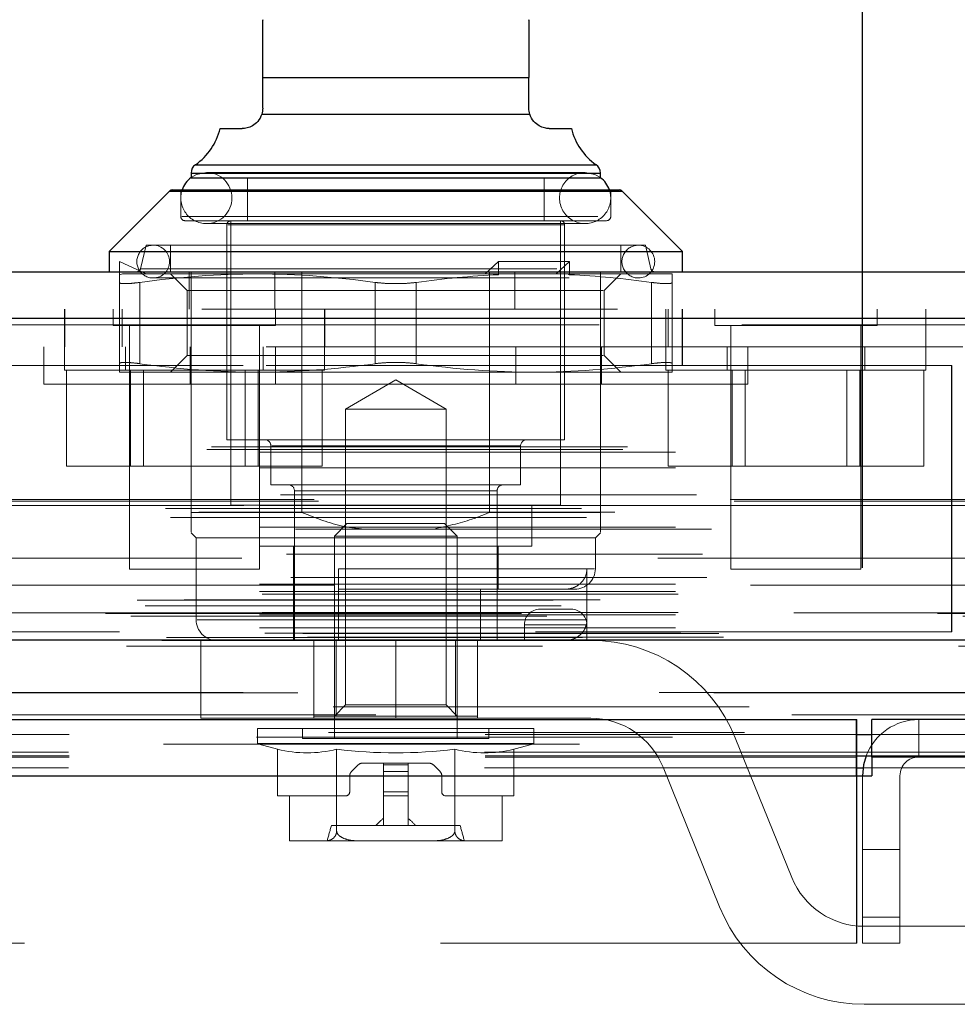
# Model space of a CAD drawing. Header units: inches. Extents: x 0.2 to 10.8, y 0.2 to 8.2.
# Tile 13 of 58: x 4.965 to 5.19, y 2.279 to 2.516. Entities that reach past the tile are written whole.
import ezdxf

# ---------------------------------------------------------------- set-up
doc = ezdxf.new("R2010")
doc.units = ezdxf.units.IN
doc.header["$MEASUREMENT"] = 0
doc.linetypes.add('HIDDEN', pattern=[0.07500000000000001, 0.05, -0.025])
doc.layers.add('DIMENSIONS', color=140, linetype='Continuous')
doc.styles.add('SLDTEXTSTYLE0', font='TXT', dxfattribs={"width": 0.7})
doc.dimstyles.new('SLDDIMSTYLE0', dxfattribs={"dimtxt": 0.0849609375, "dimasz": 0.13, "dimexe": 0, "dimexo": 0.0625, "dimgap": 0.021240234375, "dimtad": 0, "dimtih": 1, "dimtoh": 1, "dimlfac": 8, "dimrnd": 1e-09, "dimzin": 12, "dimdsep": 46, "dimtxsty": 'SLDTEXTSTYLE0', "dimsah": 1, "dimcen": 0.09, "dimadec": 0, "dimazin": 3, "dimtfac": 1, "dimtofl": 0, "dimtmove": 0, "dimatfit": 3, "dimfxl": 0, "dimfrac": 2, "dimtolj": 1, "dimtzin": 12, "dimarcsym": 0})

# ---------------------------------------------------------------- blocks, each defined once
blk = doc.blocks.new('_D_25')
at = {"layer": 'DIMENSIONS'}
for p, q in [((3.475114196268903, 2.383813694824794), (3.475114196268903, 2.870682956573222)), ((5.167364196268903, 2.383813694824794), (5.167364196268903, 2.870682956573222)), ((4.153042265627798, 2.825158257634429), (4.124512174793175, 2.825158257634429)), ((4.124512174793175, 2.825158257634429), (4.124512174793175, 2.690127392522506)), ((4.476190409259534, 2.825158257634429), (4.504720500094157, 2.825158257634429)), ((4.504720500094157, 2.825158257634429), (4.504720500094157, 2.690127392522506)), ((3.475114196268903, 2.745682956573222), (3.809631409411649, 2.745682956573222)), ((5.167364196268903, 2.745682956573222), (4.819601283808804, 2.745682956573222)), ((4.124512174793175, 2.690127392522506), (4.153042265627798, 2.690127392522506)), ((4.504720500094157, 2.690127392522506), (4.476190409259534, 2.690127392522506))]:
    blk.add_line(p, q, dxfattribs=at)
for points in [[(3.475114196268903, 2.745682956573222), (3.605114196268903, 2.725682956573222), (3.605114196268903, 2.765682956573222)], [(5.167364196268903, 2.745682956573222), (5.037364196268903, 2.765682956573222), (5.037364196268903, 2.725682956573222)]]:
    blk.add_solid(points, dxfattribs=at)
at = {"layer": 'DIMENSIONS', "char_height": 0.08333333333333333, "attachment_point": 1, "style": 'SLDTEXTSTYLE0'}
for s, insert in [('13.54', (4.153042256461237, 2.951600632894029)), ('343.9', (4.153042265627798, 2.79754970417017)), ('INSIDE OPENING', (3.828659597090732, 2.643498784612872))]:
    blk.add_mtext(s, dxfattribs=dict(at, insert=insert))

msp = doc.modelspace()

# ---------------------------------------------------------------- linework, layer by layer
at = {"color": 7, "linetype": 'Continuous', "lineweight": 25}
for p, q in [((5.023153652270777, 2.50170739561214), (5.087130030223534, 2.50170739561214)), ((5.023153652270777, 2.49432550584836), (5.023153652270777, 2.50170739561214)), ((5.087130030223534, 2.49432550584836), (5.087130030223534, 2.50170739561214)), ((5.022923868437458, 2.492839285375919), (5.087359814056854, 2.492839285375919)), ((5.012905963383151, 2.489404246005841), (5.018232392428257, 2.489404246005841)), ((5.092051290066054, 2.48940424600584), (5.09737771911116, 2.48940424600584)), ((5.006983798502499, 2.480723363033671), (5.055141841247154, 2.480723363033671)), ((5.055141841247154, 2.480723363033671), (5.103299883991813, 2.480723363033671)), ((5.005929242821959, 2.478704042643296), (5.005929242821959, 2.477637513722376)), ((5.005929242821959, 2.478704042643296), (5.055141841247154, 2.478704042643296)), ((5.055141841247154, 2.478704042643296), (5.104354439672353, 2.478704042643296)), ((5.104354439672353, 2.477637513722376), (5.104354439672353, 2.478704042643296)), ((5.005929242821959, 2.477593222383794), (5.055141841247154, 2.477593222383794)), ((5.055141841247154, 2.477593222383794), (5.104354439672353, 2.477593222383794)), ((5.000719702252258, 2.474352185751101), (4.98624420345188, 2.459876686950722)), ((5.000719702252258, 2.474352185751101), (5.055141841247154, 2.474352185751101)), ((5.001415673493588, 2.474640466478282), (5.055141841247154, 2.474640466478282)), ((5.055141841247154, 2.474640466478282), (5.108868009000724, 2.474640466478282)), ((5.055141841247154, 2.474352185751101), (5.109563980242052, 2.474352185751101)), ((5.124039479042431, 2.459876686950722), (5.109563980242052, 2.474352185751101)), ((4.98624420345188, 2.459876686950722), (4.98624420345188, 2.454955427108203)), ((4.98624420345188, 2.459876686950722), (5.055141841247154, 2.459876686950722)), ((5.055141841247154, 2.459876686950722), (5.124039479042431, 2.459876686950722)), ((5.124039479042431, 2.454955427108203), (5.124039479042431, 2.459876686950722)), ((3.408484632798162, 2.454955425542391), (5.233932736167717, 2.454955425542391)), ((3.404066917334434, 2.443799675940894), (5.238350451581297, 2.443799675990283)), ((3.390440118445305, 2.366518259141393), (5.251977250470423, 2.366518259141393)), ((3.476602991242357, 2.347313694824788), (5.165875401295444, 2.347313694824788)), ((5.165875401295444, 2.333813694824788), (5.165875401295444, 2.347313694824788)), ((5.169614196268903, 2.338313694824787), (5.169614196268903, 2.347313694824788)), ((5.279125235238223, 2.347313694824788), (5.169614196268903, 2.347313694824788)), ((5.165875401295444, 2.343740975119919), (5.169614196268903, 2.343740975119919)), ((5.165875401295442, 2.338586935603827), (5.169614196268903, 2.338586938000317)), ((5.165989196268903, 2.333813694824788), (5.165989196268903, 2.338609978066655)), ((5.169625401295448, 2.338313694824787), (5.169614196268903, 2.338313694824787)), ((5.169625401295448, 2.338313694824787), (5.169625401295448, 2.333813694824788)), ((5.279130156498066, 2.338313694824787), (5.169625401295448, 2.338313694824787)), ((5.165989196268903, 2.335715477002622), (5.167498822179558, 2.335715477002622)), ((3.476602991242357, 2.333813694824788), (5.165875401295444, 2.333813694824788)), ((5.165875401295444, 2.333813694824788), (5.169625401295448, 2.333813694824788))]:
    msp.add_line(p, q, dxfattribs=at)
at = {"color": 7, "linetype": 'HIDDEN', "lineweight": 18}
for p, q in [((5.087130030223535, 2.50170739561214), (5.023153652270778, 2.50170739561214)), ((5.023153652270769, 2.50170739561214), (5.087130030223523, 2.50170739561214)), ((5.087130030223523, 2.50170739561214), (5.023153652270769, 2.50170739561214)), ((5.087359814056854, 2.492839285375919), (5.022923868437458, 2.492839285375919)), ((5.022923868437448, 2.492839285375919), (5.087359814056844, 2.492839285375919)), ((5.087359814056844, 2.492839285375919), (5.022923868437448, 2.492839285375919)), ((5.103299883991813, 2.480723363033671), (5.006983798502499, 2.480723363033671)), ((5.007038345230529, 2.480723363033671), (5.103245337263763, 2.480723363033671)), ((5.104354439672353, 2.478704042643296), (5.005929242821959, 2.478704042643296)), ((5.005984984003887, 2.478704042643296), (5.104298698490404, 2.478704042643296)), ((5.100663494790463, 2.478867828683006), (5.009620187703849, 2.478867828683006)), ((5.005929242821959, 2.477637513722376), (5.005929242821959, 2.477593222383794)), ((5.019462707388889, 2.477593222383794), (5.019462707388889, 2.467258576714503)), ((5.090820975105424, 2.467258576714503), (5.090820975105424, 2.477593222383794)), ((5.104354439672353, 2.477593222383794), (5.104354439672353, 2.477637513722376)), ((5.109563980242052, 2.474352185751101), (5.000719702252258, 2.474352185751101)), ((5.000774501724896, 2.474352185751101), (5.109509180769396, 2.474352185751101)), ((5.0034686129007, 2.474640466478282), (5.0034686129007, 2.468242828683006)), ((5.106815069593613, 2.468242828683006), (5.106815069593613, 2.474640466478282)), ((5.003689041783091, 2.468242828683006), (5.10659464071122, 2.468242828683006)), ((5.003689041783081, 2.468242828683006), (5.106594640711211, 2.468242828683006)), ((5.004452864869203, 2.467258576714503), (5.055141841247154, 2.467258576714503)), ((5.009620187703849, 2.466564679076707), (5.100663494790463, 2.466564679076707)), ((5.015525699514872, 2.467258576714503), (5.015525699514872, 2.398853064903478)), ((5.055141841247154, 2.467258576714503), (5.105830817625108, 2.467258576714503)), ((5.094757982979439, 2.398853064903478), (5.094757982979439, 2.467258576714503)), ((5.014541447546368, 2.466274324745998), (5.014541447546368, 2.414601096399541)), ((5.014763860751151, 2.466274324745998), (5.095519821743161, 2.466274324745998)), ((5.014763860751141, 2.466274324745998), (5.095519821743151, 2.466274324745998)), ((5.095742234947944, 2.414601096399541), (5.095742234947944, 2.466274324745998)), ((4.995102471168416, 2.461353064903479), (4.99380157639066, 2.455718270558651)), ((4.995102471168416, 2.461353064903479), (5.055141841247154, 2.461353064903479)), ((5.001007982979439, 2.461353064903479), (5.001007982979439, 2.454955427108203)), ((5.055141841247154, 2.461353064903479), (5.115181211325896, 2.461353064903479)), ((5.109275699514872, 2.454955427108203), (5.109275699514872, 2.461353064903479)), ((5.116482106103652, 2.455718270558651), (5.115181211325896, 2.461353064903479)), ((4.98870483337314, 2.457416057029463), (4.995101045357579, 2.454463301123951)), ((4.98870483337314, 2.45426900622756), (4.98870483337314, 2.457416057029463)), ((5.07983647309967, 2.457416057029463), (5.07663836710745, 2.454463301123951)), ((5.07983647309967, 2.45426900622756), (5.07983647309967, 2.457416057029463)), ((5.096884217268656, 2.457416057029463), (5.07983647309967, 2.457416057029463)), ((5.096884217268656, 2.457416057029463), (5.093686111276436, 2.454463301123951)), ((5.096884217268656, 2.45426900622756), (5.096884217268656, 2.457416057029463)), ((4.99385684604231, 2.455718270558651), (5.116426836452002, 2.455718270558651)), ((4.9938568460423, 2.455718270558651), (5.116426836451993, 2.455718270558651)), ((5.005479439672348, 2.445955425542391), (5.005479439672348, 2.454955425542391)), ((5.005929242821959, 2.397130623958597), (5.005929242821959, 2.454955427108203)), ((5.026042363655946, 2.445955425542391), (5.026042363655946, 2.454955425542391)), ((5.032589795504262, 2.397130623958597), (5.032589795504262, 2.454955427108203)), ((5.077693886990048, 2.397130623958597), (5.077693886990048, 2.454955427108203)), ((5.083791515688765, 2.445955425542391), (5.083791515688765, 2.454955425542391)), ((5.104354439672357, 2.445955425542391), (5.104354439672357, 2.454955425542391)), ((4.98870483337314, 2.45426900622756), (4.989437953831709, 2.454463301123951)), ((4.98870483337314, 2.452426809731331), (4.98870483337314, 2.432877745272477)), ((4.989437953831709, 2.454463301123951), (5.021923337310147, 2.454463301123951)), ((4.993626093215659, 2.452426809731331), (4.993626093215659, 2.432877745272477)), ((4.993626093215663, 2.452426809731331), (4.993626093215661, 2.432877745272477)), ((4.99362609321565, 2.452426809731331), (4.99362609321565, 2.432877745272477)), ((4.993626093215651, 2.452426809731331), (4.99362609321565, 2.432877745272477)), ((4.996824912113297, 2.453479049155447), (5.113458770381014, 2.453479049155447)), ((5.001007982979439, 2.454463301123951), (5.005004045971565, 2.450467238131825)), ((5.021923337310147, 2.454463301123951), (5.079469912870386, 2.454463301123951)), ((5.050220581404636, 2.452426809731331), (5.050220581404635, 2.432877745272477)), ((5.050220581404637, 2.452426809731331), (5.050220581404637, 2.432877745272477)), ((5.050220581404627, 2.452426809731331), (5.050220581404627, 2.432877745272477)), ((5.050220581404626, 2.452426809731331), (5.050220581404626, 2.432877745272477)), ((5.060063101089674, 2.452426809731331), (5.060063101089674, 2.432877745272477)), ((5.060063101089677, 2.452426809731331), (5.060063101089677, 2.432877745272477)), ((5.060063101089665, 2.452426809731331), (5.060063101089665, 2.432877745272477)), ((5.060063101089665, 2.452426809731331), (5.060063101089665, 2.432877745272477)), ((5.07983647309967, 2.45426900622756), (5.079469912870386, 2.454463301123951)), ((5.093686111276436, 2.454463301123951), (5.079469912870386, 2.454463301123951)), ((5.096517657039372, 2.454463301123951), (5.093686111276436, 2.454463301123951)), ((5.096884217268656, 2.45426900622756), (5.096517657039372, 2.454463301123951)), ((5.096517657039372, 2.454463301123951), (5.121578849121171, 2.454463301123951)), ((5.105279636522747, 2.450467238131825), (5.109275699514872, 2.454463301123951)), ((5.116657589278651, 2.452426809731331), (5.116657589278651, 2.432877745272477)), ((5.116657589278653, 2.452426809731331), (5.116657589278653, 2.432877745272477)), ((5.116657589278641, 2.452426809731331), (5.116657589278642, 2.432877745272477)), ((5.116657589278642, 2.452426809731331), (5.116657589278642, 2.432877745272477)), ((5.121578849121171, 2.452426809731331), (5.121578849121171, 2.432877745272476)), ((5.005004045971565, 2.450467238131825), (5.105279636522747, 2.450467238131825)), ((5.005004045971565, 2.450467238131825), (5.005004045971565, 2.434837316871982)), ((5.105279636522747, 2.434837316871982), (5.105279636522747, 2.450467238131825)), ((3.408484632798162, 2.445955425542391), (5.233932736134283, 2.445955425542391)), ((4.975479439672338, 2.445955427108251), (4.975479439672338, 2.436955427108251)), ((4.975562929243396, 2.445955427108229), (4.975562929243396, 2.436955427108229)), ((4.987198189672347, 2.445955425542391), (4.987198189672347, 2.442049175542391)), ((4.989354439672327, 2.445955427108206), (4.989354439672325, 2.436955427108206)), ((5.026260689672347, 2.442049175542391), (5.026260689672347, 2.445955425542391)), ((5.037979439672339, 2.436955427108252), (5.037979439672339, 2.445955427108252)), ((5.038062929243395, 2.436955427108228), (5.038062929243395, 2.445955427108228)), ((5.104354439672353, 2.397130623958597), (5.104354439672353, 2.445955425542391)), ((5.120104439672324, 2.445955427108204), (5.120104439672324, 2.436955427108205)), ((5.120604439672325, 2.436955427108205), (5.120604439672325, 2.445955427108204)), ((5.123979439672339, 2.432455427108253), (5.123979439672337, 2.445955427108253)), ((5.124062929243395, 2.436955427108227), (5.124062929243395, 2.445955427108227)), ((5.131823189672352, 2.445955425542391), (5.131823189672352, 2.442049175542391)), ((5.170885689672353, 2.442049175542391), (5.170885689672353, 2.445955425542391)), ((5.182604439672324, 2.436955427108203), (5.182604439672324, 2.445955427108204)), ((5.238350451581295, 2.443799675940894), (3.404066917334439, 2.443799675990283)), ((3.404066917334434, 2.442236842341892), (5.238350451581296, 2.442236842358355)), ((5.238350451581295, 2.442236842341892), (3.404066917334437, 2.442236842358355)), ((4.987198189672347, 2.442049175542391), (5.026260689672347, 2.442049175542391)), ((4.991104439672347, 2.442049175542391), (4.991104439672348, 2.383455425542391)), ((5.022354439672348, 2.383455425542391), (5.022354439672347, 2.442049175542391)), ((5.131823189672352, 2.442049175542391), (5.170885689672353, 2.442049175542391)), ((5.135729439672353, 2.442049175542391), (5.135729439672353, 2.383455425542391)), ((5.166979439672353, 2.383455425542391), (5.166979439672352, 2.442049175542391)), ((5.123979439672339, 2.436955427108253), (3.518354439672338, 2.436955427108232)), ((4.970516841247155, 2.436955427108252), (4.970516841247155, 2.427955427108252)), ((4.975479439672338, 2.436955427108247), (4.975479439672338, 2.431330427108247)), ((4.990166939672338, 2.436955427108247), (4.990166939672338, 2.431330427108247)), ((5.005704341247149, 2.427955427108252), (5.005704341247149, 2.436955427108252)), ((5.023291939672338, 2.431330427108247), (5.023291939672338, 2.436955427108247)), ((5.026267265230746, 2.427955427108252), (5.026267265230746, 2.436955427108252)), ((5.037979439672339, 2.431330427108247), (5.037979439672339, 2.436955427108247)), ((5.084016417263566, 2.427955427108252), (5.084016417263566, 2.436955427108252)), ((5.104579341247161, 2.427955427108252), (5.104579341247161, 2.436955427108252)), ((5.120104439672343, 2.436955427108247), (5.120104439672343, 2.431330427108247)), ((5.191479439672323, 2.436955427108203), (5.123979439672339, 2.436955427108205)), ((5.124062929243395, 2.432455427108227), (5.124062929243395, 2.436955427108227)), ((5.134791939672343, 2.436955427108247), (5.134791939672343, 2.431330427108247)), ((5.139766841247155, 2.427955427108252), (5.139766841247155, 2.436955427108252)), ((5.167916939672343, 2.431330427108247), (5.167916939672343, 2.436955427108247)), ((5.182604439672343, 2.431330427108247), (5.182604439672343, 2.436955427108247)), ((5.005004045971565, 2.434837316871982), (5.001007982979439, 2.430841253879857)), ((5.005004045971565, 2.434837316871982), (5.105279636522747, 2.434837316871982)), ((5.109275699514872, 2.430841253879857), (5.105279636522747, 2.434837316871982)), ((5.123979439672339, 2.432455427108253), (3.518354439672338, 2.432455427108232)), ((5.123979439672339, 2.432455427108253), (3.518354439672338, 2.432455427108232)), ((3.518437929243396, 2.432455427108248), (5.123979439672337, 2.432455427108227)), ((3.518437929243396, 2.432455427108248), (5.123979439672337, 2.432455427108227)), ((4.975479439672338, 2.431330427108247), (5.037979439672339, 2.431330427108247)), ((4.975985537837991, 2.431330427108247), (4.975985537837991, 2.408205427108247)), ((4.991357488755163, 2.431330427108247), (4.991357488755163, 2.408205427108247)), ((4.994485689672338, 2.431330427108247), (4.994485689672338, 2.408205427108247)), ((5.018973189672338, 2.408205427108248), (5.018973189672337, 2.431330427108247)), ((5.022101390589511, 2.431330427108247), (5.022101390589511, 2.408205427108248)), ((5.037473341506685, 2.431330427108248), (5.037473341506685, 2.408205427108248)), ((5.120104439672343, 2.431330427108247), (5.182604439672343, 2.431330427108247)), ((5.120610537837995, 2.431330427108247), (5.120610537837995, 2.408205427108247)), ((5.188729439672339, 2.432455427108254), (5.123979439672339, 2.432455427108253)), ((5.135982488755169, 2.431330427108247), (5.135982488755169, 2.408205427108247)), ((5.139110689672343, 2.431330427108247), (5.139110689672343, 2.408205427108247)), ((5.163598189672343, 2.408205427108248), (5.163598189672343, 2.431330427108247)), ((5.166726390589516, 2.431330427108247), (5.166726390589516, 2.408205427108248)), ((5.18209834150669, 2.431330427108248), (5.18209834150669, 2.408205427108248)), ((5.188729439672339, 2.432455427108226), (5.188812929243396, 2.432455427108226)), ((5.188729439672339, 2.432455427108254), (5.188729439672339, 2.368455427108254)), ((5.188812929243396, 2.368455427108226), (5.188812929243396, 2.432455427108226)), ((4.98870483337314, 2.430841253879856), (5.021923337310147, 2.430841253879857)), ((5.021923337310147, 2.430841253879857), (5.088360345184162, 2.430841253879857)), ((5.055141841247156, 2.428963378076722), (5.043042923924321, 2.42197806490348)), ((5.06724075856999, 2.42197806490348), (5.055141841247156, 2.428963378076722)), ((5.088360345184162, 2.430841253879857), (5.121578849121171, 2.430841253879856)), ((5.055141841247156, 2.427955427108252), (4.970516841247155, 2.427955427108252)), ((5.139766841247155, 2.427955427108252), (5.055141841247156, 2.427955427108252)), ((5.043042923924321, 2.42197806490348), (5.055141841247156, 2.42197806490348)), ((5.043042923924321, 2.42197806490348), (5.043042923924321, 2.35082895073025)), ((5.055141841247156, 2.42197806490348), (5.06724075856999, 2.42197806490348)), ((5.06724075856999, 2.35082895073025), (5.06724075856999, 2.42197806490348)), ((5.014541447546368, 2.414601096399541), (5.055141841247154, 2.414601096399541)), ((5.055141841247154, 2.414601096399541), (5.095742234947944, 2.414601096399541)), ((3.409732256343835, 2.412223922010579), (5.232685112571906, 2.412223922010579)), ((3.410828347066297, 2.412873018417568), (5.231589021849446, 2.412873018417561)), ((5.025122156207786, 2.413124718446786), (5.025122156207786, 2.403774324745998)), ((5.025341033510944, 2.413124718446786), (5.084942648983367, 2.413124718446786)), ((5.025341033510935, 2.413124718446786), (5.084942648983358, 2.413124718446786)), ((5.085161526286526, 2.403774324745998), (5.085161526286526, 2.413124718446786)), ((3.422404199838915, 2.411623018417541), (5.220013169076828, 2.411623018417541)), ((3.422404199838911, 2.411623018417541), (5.220013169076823, 2.411623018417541)), ((3.422404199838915, 2.407824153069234), (5.220013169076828, 2.407824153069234)), ((4.975985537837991, 2.408205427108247), (4.991357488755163, 2.408205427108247)), ((4.991357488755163, 2.408205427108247), (5.022101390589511, 2.408205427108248)), ((5.022101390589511, 2.408205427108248), (5.037473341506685, 2.408205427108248)), ((5.120610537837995, 2.408205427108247), (5.135982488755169, 2.408205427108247)), ((5.135982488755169, 2.408205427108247), (5.166726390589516, 2.408205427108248)), ((5.166726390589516, 2.408205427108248), (5.18209834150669, 2.408205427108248)), ((5.025122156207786, 2.403774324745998), (5.055141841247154, 2.403774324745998)), ((5.055141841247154, 2.403774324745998), (5.085161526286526, 2.403774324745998)), ((5.23550065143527, 2.400192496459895), (3.406924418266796, 2.400192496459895)), ((3.427453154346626, 2.401361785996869), (5.214964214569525, 2.401361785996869)), ((5.030781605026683, 2.402297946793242), (5.030781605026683, 2.366372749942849)), ((5.030838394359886, 2.402297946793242), (5.079445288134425, 2.402297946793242)), ((5.030838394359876, 2.402297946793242), (5.079445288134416, 2.402297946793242)), ((5.079502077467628, 2.366372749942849), (5.079502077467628, 2.402297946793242)), ((3.399825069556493, 2.398074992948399), (5.242592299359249, 2.398074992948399)), ((5.236539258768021, 2.399827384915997), (3.405897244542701, 2.399827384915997)), ((3.422404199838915, 2.398771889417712), (5.220013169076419, 2.398771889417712)), ((5.218615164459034, 2.398782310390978), (3.423798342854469, 2.398782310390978)), ((5.015525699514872, 2.398853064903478), (5.055141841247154, 2.398853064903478)), ((5.0224154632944, 2.398853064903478), (5.0224154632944, 2.389010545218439)), ((5.055141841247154, 2.398853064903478), (5.094757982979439, 2.398853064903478)), ((5.087868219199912, 2.389010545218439), (5.087868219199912, 2.398853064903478)), ((3.400997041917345, 2.395886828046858), (5.24140942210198, 2.395886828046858)), ((3.407778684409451, 2.397198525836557), (5.234638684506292, 2.397198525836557)), ((5.005929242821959, 2.397130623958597), (5.032589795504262, 2.397130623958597)), ((5.077693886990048, 2.397130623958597), (5.104354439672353, 2.397130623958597)), ((3.422404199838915, 2.393604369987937), (5.220013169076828, 2.393604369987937)), ((3.431051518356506, 2.393127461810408), (5.211353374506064, 2.393127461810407)), ((5.043397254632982, 2.394423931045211), (5.040378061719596, 2.391404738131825)), ((5.043397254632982, 2.394423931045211), (5.055141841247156, 2.394423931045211)), ((5.055141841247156, 2.394423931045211), (5.066886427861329, 2.394423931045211)), ((5.069905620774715, 2.391404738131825), (5.066886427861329, 2.394423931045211)), ((5.005929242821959, 2.392209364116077), (5.007159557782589, 2.390979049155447)), ((5.007159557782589, 2.390979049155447), (5.055141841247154, 2.390979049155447)), ((5.007159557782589, 2.390979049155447), (5.007159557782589, 2.371294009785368)), ((5.040378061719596, 2.391404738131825), (5.055141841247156, 2.391404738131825)), ((5.040378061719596, 2.391404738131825), (5.040378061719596, 2.342750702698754)), ((5.055141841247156, 2.391404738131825), (5.069905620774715, 2.391404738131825)), ((5.055141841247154, 2.390979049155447), (5.103124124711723, 2.390979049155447)), ((5.069905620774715, 2.342750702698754), (5.069905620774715, 2.391404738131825)), ((5.103124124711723, 2.390979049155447), (5.104354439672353, 2.392209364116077)), ((5.103124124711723, 2.383597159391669), (5.103124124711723, 2.390979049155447)), ((5.0224154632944, 2.389010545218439), (5.055141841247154, 2.389010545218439)), ((5.030535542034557, 2.389010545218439), (5.030535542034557, 2.366372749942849)), ((5.055141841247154, 2.389010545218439), (5.087868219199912, 2.389010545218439)), ((5.079748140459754, 2.378675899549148), (5.079748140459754, 2.389010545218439)), ((5.218154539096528, 2.386104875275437), (3.424258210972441, 2.386104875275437)), ((3.428846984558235, 2.38711743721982), (5.213570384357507, 2.38711743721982)), ((3.428846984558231, 2.38711743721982), (5.213570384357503, 2.38711743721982)), ((3.429943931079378, 2.381514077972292), (5.212466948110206, 2.381514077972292)), ((4.991104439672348, 2.383455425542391), (5.022354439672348, 2.383455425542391)), ((5.0413623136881, 2.371294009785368), (5.0413623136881, 2.383597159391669)), ((5.0413623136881, 2.383597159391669), (5.102905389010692, 2.383597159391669)), ((5.04136231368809, 2.383597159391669), (5.102905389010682, 2.383597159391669)), ((5.101102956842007, 2.371294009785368), (5.101102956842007, 2.383597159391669)), ((5.135729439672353, 2.383455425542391), (5.166979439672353, 2.383455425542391)), ((5.240458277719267, 2.379663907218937), (3.401945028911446, 2.379663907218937)), ((3.422404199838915, 2.379848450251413), (5.220013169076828, 2.379848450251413)), ((3.422404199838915, 2.378088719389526), (5.220013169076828, 2.378088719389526)), ((3.422404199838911, 2.378088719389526), (5.220013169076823, 2.378088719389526)), ((3.423029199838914, 2.377463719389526), (5.219388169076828, 2.377463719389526)), ((5.0413623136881, 2.378675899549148), (5.098202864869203, 2.378675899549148)), ((5.075527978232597, 2.366372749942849), (5.075527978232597, 2.378675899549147)), ((3.39297953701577, 2.376063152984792), (5.249437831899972, 2.376063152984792)), ((3.394880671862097, 2.374639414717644), (5.247456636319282, 2.374639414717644)), ((3.404300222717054, 2.376109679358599), (5.238117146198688, 2.376109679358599)), ((3.385376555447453, 2.372856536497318), (5.25704081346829, 2.372856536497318)), ((3.385376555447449, 2.372856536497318), (5.257040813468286, 2.372856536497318)), ((3.391445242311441, 2.37221859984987), (5.250972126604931, 2.37221859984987)), ((5.25083733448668, 2.372983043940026), (3.391580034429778, 2.372983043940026)), ((3.422404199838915, 2.372463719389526), (5.220013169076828, 2.372463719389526)), ((3.422404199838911, 2.372463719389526), (5.220013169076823, 2.372463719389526)), ((3.423029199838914, 2.373088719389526), (5.219388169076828, 2.373088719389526)), ((5.097326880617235, 2.373872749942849), (5.089826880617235, 2.373872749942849)), ((5.101102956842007, 2.371294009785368), (5.007385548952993, 2.371294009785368)), ((5.101102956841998, 2.371294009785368), (5.007385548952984, 2.371294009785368)), ((5.086076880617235, 2.370122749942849), (5.086076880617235, 2.366372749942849)), ((5.101076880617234, 2.370122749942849), (5.086076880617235, 2.370122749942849)), ((5.086076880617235, 2.370122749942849), (5.101076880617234, 2.370122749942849)), ((5.101076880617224, 2.370122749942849), (5.086076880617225, 2.370122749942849)), ((5.086076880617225, 2.370122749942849), (5.101076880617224, 2.370122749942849)), ((5.101076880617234, 2.370122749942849), (5.101076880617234, 2.366372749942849)), ((3.400049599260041, 2.367082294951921), (5.242367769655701, 2.367082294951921)), ((3.400049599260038, 2.367082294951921), (5.242367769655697, 2.367082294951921)), ((3.422404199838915, 2.369353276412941), (5.220013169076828, 2.369353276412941)), ((3.422404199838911, 2.369353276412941), (5.220013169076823, 2.369353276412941)), ((3.423654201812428, 2.368088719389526), (5.218763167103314, 2.368088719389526)), ((3.423654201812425, 2.368088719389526), (5.218763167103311, 2.368088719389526)), ((3.432773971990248, 2.367983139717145), (5.209643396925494, 2.367983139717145)), ((3.432773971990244, 2.367983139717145), (5.20964339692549, 2.367983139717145)), ((3.433933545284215, 2.367162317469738), (5.208483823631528, 2.367162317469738)), ((3.433933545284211, 2.367162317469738), (5.208483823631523, 2.367162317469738)), ((5.188729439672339, 2.368455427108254), (3.453604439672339, 2.368455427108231)), ((5.188729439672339, 2.368455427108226), (5.188812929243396, 2.368455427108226)), ((3.390440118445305, 2.364955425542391), (5.251977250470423, 2.364955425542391)), ((3.398604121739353, 2.366405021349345), (5.24381324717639, 2.366405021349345)), ((3.398918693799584, 2.366364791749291), (5.243498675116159, 2.366364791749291)), ((5.008264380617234, 2.366372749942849), (5.055139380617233, 2.366372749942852)), ((5.008264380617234, 2.366372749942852), (5.008264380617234, 2.347622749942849)), ((5.035451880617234, 2.366372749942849), (5.035451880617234, 2.347622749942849)), ((5.035456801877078, 2.348164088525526), (5.035456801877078, 2.366372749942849)), ((5.040791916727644, 2.348164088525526), (5.040791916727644, 2.366372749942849)), ((5.055139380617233, 2.366372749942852), (5.055139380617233, 2.347622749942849)), ((5.055139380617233, 2.366372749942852), (5.102014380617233, 2.366372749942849)), ((5.055139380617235, 2.366372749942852), (5.055139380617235, 2.347622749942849)), ((5.055139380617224, 2.366372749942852), (5.055139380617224, 2.347622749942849)), ((5.055139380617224, 2.366372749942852), (5.055139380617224, 2.347622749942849)), ((5.069491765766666, 2.348164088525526), (5.069491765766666, 2.366372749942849)), ((5.074826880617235, 2.366372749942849), (5.074826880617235, 2.347622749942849)), ((5.043042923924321, 2.35082895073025), (5.040378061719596, 2.348164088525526)), ((5.043042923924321, 2.35082895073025), (5.06724075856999, 2.35082895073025)), ((5.069905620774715, 2.348164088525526), (5.06724075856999, 2.35082895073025)), ((3.44006922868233, 2.350374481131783), (5.202348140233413, 2.350374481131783)), ((5.035456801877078, 2.348164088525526), (5.040791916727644, 2.348164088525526)), ((5.040791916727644, 2.348164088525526), (5.069491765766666, 2.348164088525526)), ((5.069491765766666, 2.348164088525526), (5.074826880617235, 2.348164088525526)), ((5.008264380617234, 2.347622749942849), (5.055139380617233, 2.347622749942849)), ((5.102014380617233, 2.347622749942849), (5.055139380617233, 2.347622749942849)), ((5.165875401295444, 2.347313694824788), (5.165989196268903, 2.347313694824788)), ((5.165989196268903, 2.338609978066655), (5.165989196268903, 2.347313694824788)), ((5.180864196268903, 2.338313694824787), (5.180864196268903, 2.347313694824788)), ((3.439004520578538, 2.344184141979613), (5.203407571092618, 2.344184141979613)), ((3.476602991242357, 2.343740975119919), (5.165875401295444, 2.343740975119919)), ((5.021923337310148, 2.345211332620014), (5.055141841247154, 2.345211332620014)), ((5.021923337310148, 2.345211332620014), (5.021923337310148, 2.341548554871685)), ((5.032750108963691, 2.345211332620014), (5.032750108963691, 2.342750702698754)), ((5.055141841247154, 2.345211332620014), (5.088360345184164, 2.345211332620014)), ((5.077533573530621, 2.342750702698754), (5.077533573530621, 2.345211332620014)), ((5.088360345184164, 2.341548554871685), (5.088360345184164, 2.345211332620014)), ((5.169614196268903, 2.343740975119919), (5.270745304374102, 2.343740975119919)), ((3.421701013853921, 2.34309849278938), (5.220695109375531, 2.34309849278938)), ((5.021923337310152, 2.341548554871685), (5.055141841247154, 2.341548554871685)), ((5.032750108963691, 2.342750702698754), (5.055141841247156, 2.342750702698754)), ((5.055141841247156, 2.342750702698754), (5.077533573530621, 2.342750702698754)), ((5.055141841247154, 2.341548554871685), (5.088360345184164, 2.341548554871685)), ((5.136779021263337, 2.342932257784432), (5.150363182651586, 2.309342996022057)), ((3.476489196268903, 2.339519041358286), (5.165989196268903, 2.339519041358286)), ((5.026728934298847, 2.340214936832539), (5.026728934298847, 2.328971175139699)), ((5.040935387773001, 2.340214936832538), (5.040935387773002, 2.320509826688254)), ((5.06934829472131, 2.340214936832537), (5.06934829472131, 2.320509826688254)), ((5.083554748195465, 2.340214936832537), (5.083554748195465, 2.328971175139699)), ((5.165989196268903, 2.339519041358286), (5.274517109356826, 2.339519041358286)), ((3.476602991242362, 2.338313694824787), (5.165875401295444, 2.338313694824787)), ((5.046097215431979, 2.336412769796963), (5.044501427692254, 2.334816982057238)), ((5.052189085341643, 2.336845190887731), (5.047141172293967, 2.336845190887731)), ((5.052189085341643, 2.336845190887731), (5.058094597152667, 2.336845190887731)), ((5.052189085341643, 2.336845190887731), (5.052189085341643, 2.336412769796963)), ((5.052189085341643, 2.336412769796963), (5.052189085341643, 2.334816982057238)), ((5.052189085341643, 2.336412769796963), (5.058094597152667, 2.336412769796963)), ((5.052189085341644, 2.336412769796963), (5.058094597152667, 2.336412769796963)), ((5.052189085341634, 2.336412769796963), (5.058094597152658, 2.336412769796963)), ((5.052189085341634, 2.336412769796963), (5.058094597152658, 2.336412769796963)), ((5.058094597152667, 2.336845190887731), (5.058094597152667, 2.336412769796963)), ((5.063142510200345, 2.336845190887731), (5.058094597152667, 2.336845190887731)), ((5.058094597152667, 2.336412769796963), (5.058094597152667, 2.334816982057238)), ((5.065782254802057, 2.334816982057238), (5.064186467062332, 2.336412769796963)), ((5.165875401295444, 2.338313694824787), (5.165989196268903, 2.338313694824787)), ((5.169614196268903, 2.338586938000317), (5.270483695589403, 2.338587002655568)), ((3.476489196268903, 2.335715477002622), (5.165989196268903, 2.335715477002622)), ((5.052189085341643, 2.334816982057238), (5.052189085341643, 2.333773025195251)), ((5.052189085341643, 2.334816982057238), (5.058094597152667, 2.334816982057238)), ((5.052189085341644, 2.334816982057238), (5.058094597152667, 2.334816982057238)), ((5.052189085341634, 2.334816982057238), (5.058094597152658, 2.334816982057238)), ((5.052189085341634, 2.334816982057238), (5.058094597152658, 2.334816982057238)), ((5.058094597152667, 2.334816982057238), (5.058094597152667, 2.333773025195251)), ((5.132980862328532, 2.302313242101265), (5.119396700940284, 2.33590250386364)), ((5.167498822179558, 2.335715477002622), (5.274517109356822, 2.335715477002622)), ((3.476602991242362, 2.333813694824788), (5.165875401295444, 2.333813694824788)), ((3.476602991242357, 2.333813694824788), (5.165875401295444, 2.333813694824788)), ((3.476602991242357, 2.333813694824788), (5.165875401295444, 2.333813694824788)), ((3.476602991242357, 2.333813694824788), (5.165875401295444, 2.333813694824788)), ((3.476602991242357, 2.333813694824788), (5.165875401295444, 2.333813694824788)), ((5.044069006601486, 2.333773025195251), (5.044069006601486, 2.329955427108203)), ((5.052189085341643, 2.333773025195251), (5.052189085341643, 2.329955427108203)), ((5.052189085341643, 2.333773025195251), (5.058094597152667, 2.333773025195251)), ((5.052189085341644, 2.333773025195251), (5.058094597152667, 2.333773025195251)), ((5.052189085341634, 2.333773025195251), (5.058094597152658, 2.333773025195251)), ((5.052189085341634, 2.333773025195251), (5.058094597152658, 2.333773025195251)), ((5.058094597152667, 2.333773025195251), (5.058094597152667, 2.329955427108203)), ((5.066214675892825, 2.329955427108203), (5.066214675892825, 2.333773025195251)), ((5.165875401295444, 2.293563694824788), (5.165875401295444, 2.333813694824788)), ((5.165989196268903, 2.293563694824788), (5.165989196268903, 2.333813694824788)), ((5.167364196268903, 2.333813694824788), (5.167364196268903, 2.293563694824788)), ((5.176364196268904, 2.293563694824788), (5.176364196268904, 2.333813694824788)), ((5.052189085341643, 2.329955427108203), (5.058094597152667, 2.329955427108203)), ((5.052189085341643, 2.329955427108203), (5.052189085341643, 2.328971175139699)), ((5.052189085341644, 2.329955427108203), (5.058094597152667, 2.329955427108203)), ((5.052189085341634, 2.329955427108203), (5.058094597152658, 2.329955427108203)), ((5.052189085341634, 2.329955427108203), (5.058094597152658, 2.329955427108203)), ((5.058094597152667, 2.329955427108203), (5.058094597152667, 2.328971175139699)), ((5.029570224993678, 2.328971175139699), (5.026728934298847, 2.328971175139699)), ((5.029570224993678, 2.318145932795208), (5.029570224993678, 2.328971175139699)), ((5.043084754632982, 2.328971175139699), (5.029570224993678, 2.328971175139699)), ((5.052189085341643, 2.328971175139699), (5.058094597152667, 2.328971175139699)), ((5.052189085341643, 2.328971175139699), (5.052189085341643, 2.321835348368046)), ((5.058094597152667, 2.328971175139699), (5.058094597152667, 2.321835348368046)), ((5.080713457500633, 2.328971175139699), (5.067198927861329, 2.328971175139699)), ((5.080713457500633, 2.328971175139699), (5.080713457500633, 2.318145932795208)), ((5.083554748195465, 2.328971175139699), (5.080713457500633, 2.328971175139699)), ((5.039665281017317, 2.321835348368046), (5.070618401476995, 2.321835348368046)), ((5.029658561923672, 2.318144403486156), (5.029704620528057, 2.318144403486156)), ((5.029658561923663, 2.318144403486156), (5.029704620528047, 2.318144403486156)), ((5.029704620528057, 2.318144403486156), (5.037959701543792, 2.318144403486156)), ((5.037959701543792, 2.318144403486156), (5.04688676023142, 2.318144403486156)), ((5.04688676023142, 2.318144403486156), (5.063396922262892, 2.318144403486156)), ((5.063396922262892, 2.318144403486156), (5.072323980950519, 2.318144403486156)), ((5.072323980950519, 2.318144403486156), (5.080579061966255, 2.318144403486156)), ((5.080579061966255, 2.318144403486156), (5.080625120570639, 2.318144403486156)), ((5.080579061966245, 2.318144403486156), (5.080625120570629, 2.318144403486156)), ((5.167364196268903, 2.316063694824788), (5.176364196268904, 2.316063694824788)), ((5.176364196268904, 2.299813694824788), (5.167364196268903, 2.299813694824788)), ((5.167364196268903, 2.299813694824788), (5.176364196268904, 2.299813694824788)), ((5.176364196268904, 2.299813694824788), (5.167364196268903, 2.299813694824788)), ((5.167364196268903, 2.299813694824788), (5.176364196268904, 2.299813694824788)), ((5.167745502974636, 2.297622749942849), (5.240139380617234, 2.297622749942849)), ((5.165875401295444, 2.293563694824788), (3.476602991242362, 2.293563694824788)), ((5.165989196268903, 2.293563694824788), (5.165875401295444, 2.293563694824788)), ((5.167364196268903, 2.293563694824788), (5.176364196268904, 2.293563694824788)), ((5.240139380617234, 2.278872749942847), (5.167745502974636, 2.278872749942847))]:
    msp.add_line(p, q, dxfattribs=at)
at = {"color": 7, "linetype": 'HIDDEN', "lineweight": 18, "flags": 128}
for points in [[(5.009620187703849, 2.478867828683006), (5.007266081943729, 2.478399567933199), (5.005929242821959, 2.477637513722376)], [(5.104354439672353, 2.477637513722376), (5.103017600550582, 2.478399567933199), (5.100663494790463, 2.478867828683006)], [(5.231587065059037, 2.353777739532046), (4.351278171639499, 2.353778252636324), (3.410835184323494, 2.353777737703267)], [(5.218433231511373, 2.353805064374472), (4.351278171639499, 2.353805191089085), (3.423978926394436, 2.353805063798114)], [(5.250386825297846, 2.348467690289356), (4.351278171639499, 2.348471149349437), (3.39202078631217, 2.348467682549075)], [(3.439012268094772, 2.344184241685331), (4.291140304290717, 2.344185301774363), (5.203445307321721, 2.344184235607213)], [(3.399344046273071, 2.34142319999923), (4.291131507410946, 2.341422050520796), (5.243095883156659, 2.341423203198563)], [(3.476602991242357, 2.338586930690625), (4.291131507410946, 2.338586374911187), (5.165875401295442, 2.338586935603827)]]:
    msp.add_lwpolyline(points, dxfattribs=at)
at = {"color": 7, "linetype": 'Continuous', "lineweight": 25, "flags": 128}
msp.add_lwpolyline([(5.168237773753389, 2.338591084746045), (5.167623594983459, 2.336447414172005), (5.167364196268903, 2.333813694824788)], dxfattribs=at)
at = {"color": 7, "linetype": 'Continuous', "lineweight": 25}
for centre, radius, start, end in [((4.99854735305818, 2.492839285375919), 0.01476377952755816, 304.849904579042, 346.5458794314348), ((5.111736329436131, 2.492839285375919), 0.01476377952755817, 193.4541205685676, 235.1500954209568), ((5.008389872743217, 2.478704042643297), 0.002460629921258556, 124.8499045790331, 180.0000000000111), ((5.101893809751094, 2.478704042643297), 0.002460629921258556, 359.9999999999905, 55.15009542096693), ((5.009620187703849, 2.472716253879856), 0.006151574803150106, 126.8698976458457, 161.7719472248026), ((5.100663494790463, 2.472716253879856), 0.006151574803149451, 18.22805277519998, 53.13010235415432), ((5.001415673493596, 2.473656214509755), 0.0009842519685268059, 90.00000000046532, 134.9999999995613), ((5.108868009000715, 2.473656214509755), 0.0009842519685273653, 45.0000000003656, 89.99999999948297)]:
    msp.add_arc(centre, radius, start, end, dxfattribs=at)
at = {"color": 7, "linetype": 'HIDDEN', "lineweight": 18}
for centre, radius, start, end in [((5.009620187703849, 2.472716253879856), 0.006151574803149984, 270.0000000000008, 90), ((5.100663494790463, 2.472716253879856), 0.006151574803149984, 90, 270.0000000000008), ((5.009620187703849, 2.472716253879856), 0.006151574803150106, 161.7719472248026, 270.0000000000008), ((5.100663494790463, 2.472716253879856), 0.00615157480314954, 270.0000000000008, 18.22805277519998), ((5.004452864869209, 2.468242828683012), 0.0009842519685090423, 180.000000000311, 269.9999999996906), ((5.015525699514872, 2.466274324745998), 0.0009842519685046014, 90, 180), ((5.094757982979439, 2.466274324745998), 0.0009842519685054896, 0, 90), ((5.105830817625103, 2.468242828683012), 0.0009842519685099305, 270.000000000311, 359.9999999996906), ((4.996824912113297, 2.457416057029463), 0.003937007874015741, 90, 270.0000000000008), ((4.996824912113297, 2.457416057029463), 0.003937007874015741, 270.0000000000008, 90), ((5.113458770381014, 2.457416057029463), 0.003937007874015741, 90, 270.0000000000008), ((5.113458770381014, 2.457416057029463), 0.003937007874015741, 270.0000000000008, 90), ((4.992842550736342, 2.455939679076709), 0.0009842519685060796, 270.0000000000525, 346.9999999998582), ((5.117441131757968, 2.455939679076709), 0.0009842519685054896, 193.000000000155, 269.9999999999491), ((5.02364577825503, 2.413124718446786), 0.00147637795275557, 0, 90), ((5.086637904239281, 2.413124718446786), 0.00147637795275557, 90, 180), ((5.029305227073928, 2.402297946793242), 0.00147637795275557, 0, 90), ((5.080978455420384, 2.402297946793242), 0.00147637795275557, 90, 180), ((5.098202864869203, 2.383597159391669), 0.004921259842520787, 270.0000000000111, 0), ((5.089826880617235, 2.370122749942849), 0.003750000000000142, 90, 180), ((5.097326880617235, 2.370122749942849), 0.003750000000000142, 0, 90), ((5.012080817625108, 2.371294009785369), 0.004921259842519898, 180.000000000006, 270.0000000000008), ((5.102014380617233, 2.328872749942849), 0.03750000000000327, 22.01938135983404, 90), ((5.102014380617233, 2.328872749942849), 0.01875000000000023, 22.01938135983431, 90), ((5.180864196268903, 2.333813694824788), 0.01350000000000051, 90, 159.2751372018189), ((5.055141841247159, 2.451923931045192), 0.1152657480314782, 253.2503397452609, 255.7295548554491), ((5.055141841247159, 2.451923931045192), 0.1152657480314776, 284.2704451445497, 286.7496602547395), ((5.033832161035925, 2.367861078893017), 0.02854408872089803, 255.5904657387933, 284.4095342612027), ((5.055141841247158, 2.451923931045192), 0.1126087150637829, 262.752385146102, 277.2476148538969), ((5.076451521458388, 2.36786107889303), 0.02854408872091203, 255.5904657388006, 284.4095342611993), ((5.047141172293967, 2.335368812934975), 0.00147637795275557, 90, 135.0000000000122), ((5.063142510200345, 2.335368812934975), 0.00147637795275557, 45.00000000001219, 90), ((5.180864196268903, 2.333813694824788), 0.004499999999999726, 90, 180), ((5.045545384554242, 2.333773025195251), 0.001476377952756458, 135.0000000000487, 180.000000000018), ((5.06473829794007, 2.333773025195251), 0.001476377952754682, 359.9999999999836, 45), ((5.043084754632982, 2.329955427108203), 0.0009842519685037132, 270.0000000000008, 0), ((5.067198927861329, 2.329955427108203), 0.0009842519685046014, 180, 269.9999999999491), ((7.58444443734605, 1.609802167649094), 2.642516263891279, 164.3682972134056, 164.4513821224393), ((2.525836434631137, 1.609801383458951), 2.642519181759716, 15.54861792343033, 15.63170274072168), ((5.02970355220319, 2.32395661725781), 0.005812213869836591, 268.6855685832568, 270.0105313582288), ((5.029658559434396, 2.320696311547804), 0.002551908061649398, 268.0163070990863, 270.0000558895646), ((5.029703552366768, 2.323956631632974), 0.005812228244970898, 268.6855702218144, 270.0105297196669), ((5.080580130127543, 2.323956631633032), 0.005812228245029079, 269.9894702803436, 271.3144297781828), ((5.080580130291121, 2.323956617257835), 0.005812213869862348, 269.9894686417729, 271.314431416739), ((5.080625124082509, 2.320696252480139), 0.002551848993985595, 269.999921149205, 271.9837158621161), ((5.167745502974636, 2.316372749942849), 0.01875000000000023, 202.0193813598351, 270.0000000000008), ((5.167745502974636, 2.316372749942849), 0.03750000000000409, 202.0193813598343, 270.0000000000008)]:
    msp.add_arc(centre, radius, start, end, dxfattribs=at)
at = {"color": 7, "linetype": 'Continuous', "lineweight": 25}
for points, knots in [([(5.023153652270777, 2.50170739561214), (5.023153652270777, 2.502905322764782), (5.023153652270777, 2.505296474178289), (5.023153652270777, 2.508753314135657), (5.023153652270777, 2.512139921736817), (5.023153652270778, 2.514682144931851), (5.023153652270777, 2.515615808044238), (5.023153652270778, 2.515517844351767), (5.023153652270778, 2.51548629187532)], [0, 0, 0, 0, 0.1069754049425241, 0.2135308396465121, 0.3566164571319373, 0.5735303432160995, 0.8626412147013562, 0.9999999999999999, 0.9999999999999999, 0.9999999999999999, 0.9999999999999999]), ([(5.087130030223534, 2.515486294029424), (5.087130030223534, 2.515513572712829), (5.087130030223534, 2.515579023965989), (5.087130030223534, 2.514719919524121), (5.087130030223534, 2.512743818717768), (5.087130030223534, 2.509494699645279), (5.087130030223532, 2.505844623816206), (5.087130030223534, 2.502996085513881), (5.087130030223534, 2.50170739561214)], [0, 0, 0, 0, 0.1596258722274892, 0.3829991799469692, 0.6077260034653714, 0.7457164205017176, 0.8849611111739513, 1, 1, 1, 1]), ([(5.022923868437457, 2.492839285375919), (5.022709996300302, 2.492164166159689), (5.022366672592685, 2.491586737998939), (5.021570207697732, 2.490657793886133), (5.021119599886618, 2.490308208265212), (5.02024206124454, 2.489804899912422), (5.019806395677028, 2.489643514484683), (5.018982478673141, 2.489443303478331), (5.018595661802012, 2.489404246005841), (5.018232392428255, 2.489404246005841)], [0, 0, 0, 0, 0.25, 0.25, 0.5, 0.5, 0.75, 0.75, 1, 1, 1, 1]), ([(5.092051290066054, 2.48940424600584), (5.091688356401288, 2.48940424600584), (5.091302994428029, 2.48944335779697), (5.090486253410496, 2.489640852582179), (5.090048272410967, 2.489801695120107), (5.089166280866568, 2.490306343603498), (5.088716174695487, 2.49065563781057), (5.087921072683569, 2.491581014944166), (5.087573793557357, 2.492163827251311), (5.087359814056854, 2.492839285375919)], [0, 0, 0, 0, 0.25, 0.25, 0.5, 0.5, 0.75, 0.75, 1, 1, 1, 1])]:
    msp.add_open_spline(points, degree=3, knots=knots, dxfattribs=at)
for points in [[(5.023153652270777, 2.49432550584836), (5.023153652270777, 2.493807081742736), (5.023070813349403, 2.493303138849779), (5.022923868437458, 2.492839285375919)], [(5.087359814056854, 2.492839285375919), (5.087213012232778, 2.493302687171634), (5.087130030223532, 2.493807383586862), (5.087130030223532, 2.49432550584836)]]:
    msp.add_open_spline(points, degree=3, dxfattribs=at)
at = {"color": 7, "linetype": 'HIDDEN', "lineweight": 18}
for points in [[(4.98870483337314, 2.452426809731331), (4.98870483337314, 2.453324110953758), (4.98870483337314, 2.453969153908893), (4.98870483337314, 2.454269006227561)], [(5.021923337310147, 2.454463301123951), (5.012454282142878, 2.454463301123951), (5.003025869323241, 2.453710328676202), (4.993626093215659, 2.452426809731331)], [(5.050220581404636, 2.452426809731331), (5.040820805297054, 2.453710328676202), (5.031392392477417, 2.454463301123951), (5.021923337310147, 2.454463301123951)], [(5.07983647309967, 2.45426900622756), (5.073223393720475, 2.453969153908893), (5.066634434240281, 2.453324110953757), (5.060063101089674, 2.452426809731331)], [(5.116657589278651, 2.452426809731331), (5.110086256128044, 2.453324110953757), (5.10349729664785, 2.453969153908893), (5.096884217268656, 2.45426900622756)], [(5.121578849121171, 2.454463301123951), (5.121578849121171, 2.454463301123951), (5.121578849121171, 2.453710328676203), (5.121578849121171, 2.452426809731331)], [(4.988704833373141, 2.430841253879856), (4.98870483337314, 2.430841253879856), (4.98870483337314, 2.431594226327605), (4.98870483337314, 2.432877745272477)], [(5.021923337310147, 2.430841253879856), (5.012454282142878, 2.430841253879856), (5.003025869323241, 2.431594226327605), (4.993626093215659, 2.432877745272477)], [(5.050220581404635, 2.432877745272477), (5.040820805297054, 2.431594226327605), (5.031392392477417, 2.430841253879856), (5.021923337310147, 2.430841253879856)], [(5.060063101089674, 2.432877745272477), (5.069462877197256, 2.431594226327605), (5.078891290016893, 2.430841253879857), (5.088360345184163, 2.430841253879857)], [(5.088360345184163, 2.430841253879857), (5.097829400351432, 2.430841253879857), (5.10725781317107, 2.431594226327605), (5.116657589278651, 2.432877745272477)], [(5.121578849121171, 2.432877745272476), (5.121578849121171, 2.431594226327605), (5.121578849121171, 2.430841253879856), (5.121578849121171, 2.430841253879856)], [(5.050348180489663, 2.321835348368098), (5.050924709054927, 2.32245698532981), (5.051524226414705, 2.323054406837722), (5.052189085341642, 2.323583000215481)], [(5.058094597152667, 2.323583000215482), (5.058759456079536, 2.323054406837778), (5.059358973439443, 2.322456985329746), (5.059935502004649, 2.321835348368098)]]:
    msp.add_open_spline(points, degree=3, dxfattribs=at)
for points, knots in [([(4.993626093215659, 2.452426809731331), (4.992879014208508, 2.45232479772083), (4.992201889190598, 2.452248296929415), (4.990985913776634, 2.452143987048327), (4.990454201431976, 2.452117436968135), (4.989596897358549, 2.452117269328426), (4.989260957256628, 2.452143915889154), (4.988818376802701, 2.452247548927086), (4.98870483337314, 2.452324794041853), (4.98870483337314, 2.452426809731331)], [0, 0, 0, 0, 0.25, 0.25, 0.5, 0.5, 0.75, 0.75, 1, 1, 1, 1]), ([(5.060063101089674, 2.452426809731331), (5.059316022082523, 2.45232479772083), (5.058527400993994, 2.452248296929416), (5.056868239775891, 2.452143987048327), (5.056002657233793, 2.452117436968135), (5.054289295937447, 2.452117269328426), (5.053418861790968, 2.452143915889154), (5.051765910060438, 2.452247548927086), (5.050967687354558, 2.452324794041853), (5.050220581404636, 2.452426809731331)], [0, 0, 0, 0, 0.25, 0.25, 0.5, 0.5, 0.75, 0.75, 1, 1, 1, 1]), ([(5.12157884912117, 2.452426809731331), (5.12157884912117, 2.45232479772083), (5.12146735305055, 2.452248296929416), (5.121024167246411, 2.452143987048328), (5.120690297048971, 2.452117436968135), (5.119834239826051, 2.452117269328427), (5.119299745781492, 2.452143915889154), (5.118089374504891, 2.452247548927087), (5.117404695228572, 2.452324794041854), (5.11665758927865, 2.452426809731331)], [0, 0, 0, 0, 0.25, 0.25, 0.5, 0.5, 0.75, 0.75, 1, 1, 1, 1]), ([(4.98870483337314, 2.432877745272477), (4.988704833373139, 2.432979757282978), (4.988816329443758, 2.433056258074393), (4.989259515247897, 2.43316056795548), (4.989593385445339, 2.433187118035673), (4.990449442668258, 2.433187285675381), (4.990983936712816, 2.433160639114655), (4.992194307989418, 2.433057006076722), (4.992878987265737, 2.432979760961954), (4.993626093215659, 2.432877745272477)], [0, 0, 0, 0, 0.25, 0.25, 0.5, 0.5, 0.75, 0.75, 1, 1, 1, 1]), ([(5.050220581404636, 2.432877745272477), (5.050967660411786, 2.432979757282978), (5.051756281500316, 2.433056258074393), (5.053415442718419, 2.43316056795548), (5.054281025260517, 2.433187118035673), (5.055994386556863, 2.433187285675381), (5.056864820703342, 2.433160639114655), (5.058517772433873, 2.433057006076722), (5.059315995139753, 2.432979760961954), (5.060063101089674, 2.432877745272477)], [0, 0, 0, 0, 0.25, 0.25, 0.5, 0.5, 0.75, 0.75, 1, 1, 1, 1]), ([(5.116657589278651, 2.432877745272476), (5.117404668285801, 2.432979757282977), (5.118081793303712, 2.433056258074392), (5.119297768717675, 2.433160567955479), (5.119829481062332, 2.433187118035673), (5.120686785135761, 2.433187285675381), (5.121022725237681, 2.433160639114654), (5.121465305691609, 2.433057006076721), (5.12157884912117, 2.432979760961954), (5.12157884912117, 2.432877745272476)], [0, 0, 0, 0, 0.25, 0.25, 0.5, 0.5, 0.75, 0.75, 1, 1, 1, 1]), ([(5.005929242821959, 2.392348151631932), (5.005929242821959, 2.392430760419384), (5.005929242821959, 2.392616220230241), (5.005929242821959, 2.394745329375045), (5.005929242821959, 2.396570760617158), (5.005929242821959, 2.397130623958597)], [0, 0, 0, 0, 0.357677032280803, 0.8029982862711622, 1, 1, 1, 1]), ([(5.032589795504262, 2.397130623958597), (5.03588970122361, 2.395793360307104), (5.040617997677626, 2.393877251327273), (5.04566244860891, 2.393301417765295), (5.047186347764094, 2.39312746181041)], [0, 0, 0, 0, 0.697905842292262, 1, 1, 1, 1]), ([(5.064289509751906, 2.39312746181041), (5.067369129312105, 2.393803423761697), (5.07194298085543, 2.394807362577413), (5.076277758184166, 2.396558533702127), (5.077693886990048, 2.397130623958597)], [0, 0, 0, 0, 0.6733099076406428, 1, 1, 1, 1]), ([(5.104354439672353, 2.392348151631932), (5.104354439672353, 2.392430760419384), (5.104354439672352, 2.392616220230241), (5.104354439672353, 2.394745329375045), (5.104354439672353, 2.396570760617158), (5.104354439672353, 2.397130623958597)], [0, 0, 0, 0, 0.3576770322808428, 0.8029982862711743, 1, 1, 1, 1]), ([(5.101102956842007, 2.383597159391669), (5.101102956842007, 2.382930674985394), (5.100961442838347, 2.382275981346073), (5.100426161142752, 2.381069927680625), (5.10003102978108, 2.380521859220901), (5.09906886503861, 2.379625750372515), (5.09849407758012, 2.379270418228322), (5.097265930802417, 2.378798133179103), (5.096604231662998, 2.378675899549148), (5.095938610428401, 2.378675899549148)], [0, 0, 0, 0, 0.25, 0.25, 0.5, 0.5, 0.75, 0.75, 1, 1, 1, 1]), ([(5.0413623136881, 2.366372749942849), (5.0413623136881, 2.366372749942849), (5.0413623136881, 2.366492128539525), (5.0413623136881, 2.366967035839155), (5.0413623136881, 2.367318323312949), (5.0413623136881, 2.368667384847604), (5.0413623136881, 2.369959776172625), (5.0413623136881, 2.371294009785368)], [0, 0, 0, 0, 0.2499999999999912, 0.2499999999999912, 0.4999999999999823, 0.4999999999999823, 1, 1, 1, 1]), ([(5.101102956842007, 2.371294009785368), (5.101102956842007, 2.370627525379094), (5.100961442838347, 2.369972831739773), (5.100426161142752, 2.368766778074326), (5.10003102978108, 2.3682187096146), (5.09906886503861, 2.367322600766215), (5.09849407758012, 2.366967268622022), (5.097265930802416, 2.366494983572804), (5.096604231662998, 2.366372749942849), (5.095938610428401, 2.366372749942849)], [0, 0, 0, 0, 0.25, 0.25, 0.5, 0.5, 0.75, 0.75, 1, 1, 1, 1]), ([(5.037959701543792, 2.318144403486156), (5.038532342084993, 2.318144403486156), (5.039105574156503, 2.318212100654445), (5.039938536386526, 2.318643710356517), (5.04021171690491, 2.318843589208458), (5.040569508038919, 2.319307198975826), (5.040682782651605, 2.319494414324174), (5.040860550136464, 2.319948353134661), (5.040924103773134, 2.320218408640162), (5.040935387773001, 2.320509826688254)], [0, 0, 0, 0, 0.4999999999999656, 0.4999999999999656, 0.7499999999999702, 0.7499999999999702, 0.8749999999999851, 0.8749999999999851, 1, 1, 1, 1]), ([(5.040935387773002, 2.320509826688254), (5.040957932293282, 2.320218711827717), (5.041084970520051, 2.319948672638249), (5.041439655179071, 2.319495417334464), (5.041664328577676, 2.319309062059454), (5.042387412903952, 2.318840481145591), (5.04293126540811, 2.31864301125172), (5.044596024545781, 2.318212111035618), (5.045741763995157, 2.318144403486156), (5.04688676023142, 2.318144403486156)], [0, 0, 0, 0, 0.1249999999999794, 0.1249999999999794, 0.2499999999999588, 0.2499999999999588, 0.4999999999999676, 0.4999999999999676, 1, 1, 1, 1]), ([(5.063396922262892, 2.318144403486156), (5.064542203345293, 2.318144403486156), (5.065688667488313, 2.318212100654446), (5.06735459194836, 2.318643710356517), (5.067900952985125, 2.318843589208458), (5.068616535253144, 2.319307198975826), (5.068843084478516, 2.319494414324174), (5.069198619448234, 2.319948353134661), (5.069325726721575, 2.320218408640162), (5.069348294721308, 2.320509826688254)], [0, 0, 0, 0, 0.4999999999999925, 0.4999999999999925, 0.7499999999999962, 0.7499999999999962, 0.8749999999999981, 0.8749999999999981, 1, 1, 1, 1]), ([(5.06934829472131, 2.320509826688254), (5.069359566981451, 2.320218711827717), (5.069423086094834, 2.319948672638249), (5.069600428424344, 2.319495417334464), (5.069712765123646, 2.319309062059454), (5.070074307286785, 2.318840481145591), (5.070346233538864, 2.318643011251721), (5.071178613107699, 2.318212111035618), (5.071751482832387, 2.318144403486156), (5.072323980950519, 2.318144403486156)], [0, 0, 0, 0, 0.1249999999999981, 0.1249999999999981, 0.2499999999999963, 0.2499999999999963, 0.4999999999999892, 0.4999999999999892, 1, 1, 1, 1])]:
    msp.add_open_spline(points, degree=3, knots=knots, dxfattribs=at)

# ---------------------------------------------------------------- dimensions: what is measured, and where the dimension line sits
at = {"layer": 'DIMENSIONS'}
dim = msp.add_linear_dim(base=(5.167364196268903, 2.745682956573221), p1=(3.475114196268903, 2.333813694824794), p2=(5.167364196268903, 2.333813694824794), text='<>\\PINSIDE OPENING', dimstyle='SLDDIMSTYLE0', dxfattribs=at)
dim.commit()
dim.dimension.update_dxf_attribs({"geometry": '_D_25', "text_midpoint": (4.314616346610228, 2.745682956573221), "dimtype": 160})

doc.saveas('drawing.dxf')
